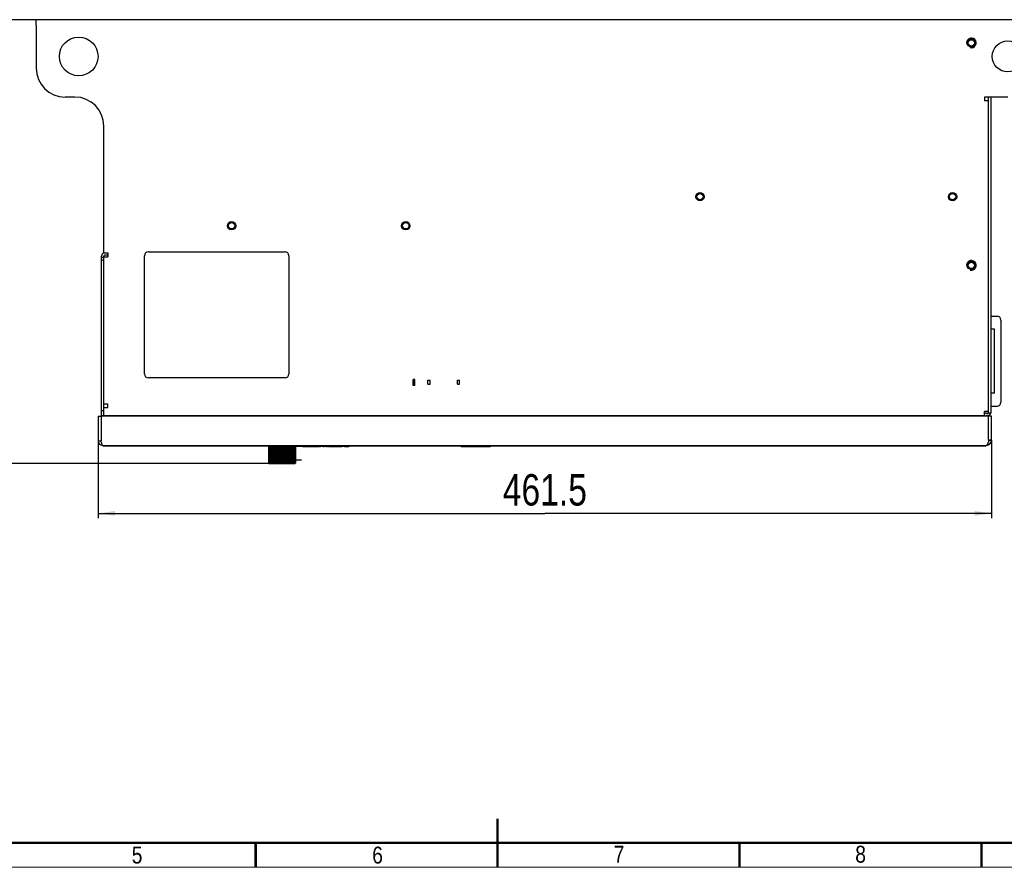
# Model space of a CAD drawing. Header units: millimetres. Extents: x -1 to 598, y -1 to 421.
# Tile 4 of 25: x 200 to 403, y 15 to 190. Entities that reach past the tile are written whole.
import ezdxf

# ---------------------------------------------------------------- set-up
doc = ezdxf.new("R2010")
doc.units = ezdxf.units.MM
doc.header["$LTSCALE"] = 32.67
doc.layers.get('0').update_dxf_attribs({"linetype": 'CONTINUOUS'})
for name, color, linetype in [('02___PRT_ALL_AXES', 7, 'CONTINUOUS'), ('03___PRT_ALL_CURVES', 7, 'CONTINUOUS'), ('CHAMFERS', 7, 'CONTINUOUS'), ('ECAD_133B3925', 7, 'CONTINUOUS'), ('ROUNDS', 7, 'CONTINUOUS')]:
    doc.layers.add(name, color=color, linetype=linetype)
doc.styles.get("Standard").update_dxf_attribs({"font": 'txt', "width": 0.8})
doc.styles.add('TEXTSTYLE_2', font='txt', dxfattribs={"width": 0.85})
doc.dimstyles.new('DIMSTYLE_1', dxfattribs={"dimtxt": 6.5, "dimasz": 3.5, "dimexe": 1, "dimexo": 0, "dimgap": 1.625, "dimtad": 1, "dimlfac": 2.5, "dimdsep": 46, "dimtxsty": 'STANDARD', "dimblk": '_FILLED', "dimblk1": '_FILLED', "dimblk2": '_FILLED', "dimcen": 0.09, "dimclrt": 5, "dimadec": 0, "dimazin": 0, "dimtp": 0.8, "dimtm": 0.8, "dimtfac": 1, "dimtofl": 0, "dimtmove": 0, "dimatfit": 3, "dimldrblk": '_FILLED', "dimfxl": 1, "dimtolj": 1, "dimarcsym": 0})
doc.dimstyles.new('DIMSTYLE_5', dxfattribs={"dimtxt": 6.5, "dimasz": 3.5, "dimexe": 1, "dimexo": 0, "dimgap": 1.625, "dimtad": 1, "dimdec": 0, "dimlfac": 2.5, "dimdsep": 46, "dimtxsty": 'STANDARD', "dimblk": '_FILLED', "dimblk1": '_FILLED', "dimblk2": '_FILLED', "dimcen": 0.09, "dimclrt": 5, "dimadec": 0, "dimazin": 0, "dimtp": 0.5, "dimtm": 0.5, "dimtfac": 1, "dimtdec": 0, "dimtofl": 0, "dimtmove": 0, "dimatfit": 3, "dimldrblk": '_FILLED', "dimfxl": 1, "dimtolj": 1, "dimarcsym": 0})

# ---------------------------------------------------------------- blocks, each defined once
blk = doc.blocks.new('_FILLED')
at = {"color": 0, "linetype": 'BYBLOCK'}
blk.add_solid([(0, 0), (-1, 0.143), (-1, -0.143)], dxfattribs=at)
blk = doc.blocks.new('*D2')
at = {"color": 2, "linetype": 'CONTINUOUS'}
for p, q in [((215.97, 103.1), (215.97, 87.13)), ((400.57, 103.28), (400.57, 87.13)), ((215.97, 88.13), (308.27, 88.13)), ((400.57, 88.13), (308.27, 88.13))]:
    blk.add_line(p, q, dxfattribs=at)
at = {"color": 2, "linetype": 'CONTINUOUS', "xscale": 3.5, "yscale": 3.5, "zscale": 3.5, "rotation": 180}
blk.add_blockref('_FILLED', (215.97, 88.13), dxfattribs=at)
at = {"color": 2, "linetype": 'CONTINUOUS', "xscale": 3.5, "yscale": 3.5, "zscale": 3.5}
blk.add_blockref('_FILLED', (400.57, 88.13), dxfattribs=at)
at = {"color": 5, "linetype": 'CONTINUOUS', "insert": (308.27, 96.25), "char_height": 6.5, "width": 26, "attachment_point": 2, "line_spacing_factor": 0.9}
blk.add_mtext('461.5', dxfattribs=at)
blk = doc.blocks.new('*D6')
at = {"color": 2, "linetype": 'CONTINUOUS'}
for p, q in [((203.13, 190.2), (193.93, 190.2)), ((194.93, 190.2), (194.93, 144.31)), ((194.93, 98.42), (194.93, 144.31)), ((251.31, 98.42), (193.93, 98.42))]:
    blk.add_line(p, q, dxfattribs=at)
at = {"color": 2, "linetype": 'CONTINUOUS', "xscale": 3.5, "yscale": 3.5, "zscale": 3.5}
for p, rotation in [((194.93, 190.2), 90), ((194.93, 98.42), 270)]:
    blk.add_blockref('_FILLED', p, dxfattribs=dict(at, rotation=rotation))
at = {"color": 5, "linetype": 'CONTINUOUS', "insert": (186.8, 151.19), "char_height": 6.5, "width": 15.6, "attachment_point": 2, "rotation": 90, "line_spacing_factor": 0.9}
blk.add_mtext('229', dxfattribs=at)

msp = doc.modelspace()

# ---------------------------------------------------------------- linework, layer by layer
at = {"color": 7, "linetype": 'CONTINUOUS'}
for p, q in [((203.1323, 188.9984), (203.1323, 190.1984)), ((409.9323, 190.1984), (203.1323, 190.1984)), ((399.1323, 174.1984), (399.1323, 173.3984)), ((399.9323, 173.3984), (399.1323, 173.3984)), ((399.9323, 108.8784), (399.9323, 174.1984)), ((217.1323, 141.9984), (217.9323, 141.9984)), ((217.1323, 141.1184), (217.1323, 141.1984)), ((217.1323, 141.1984), (217.9323, 141.1984)), ((217.9323, 141.9984), (217.9323, 141.1984)), ((281.4031, 115.7984), (281.0723, 115.7984)), ((281.4031, 114.5984), (281.0723, 114.5984)), ((284.1163, 115.6384), (284.5563, 115.6384)), ((284.1163, 114.8384), (284.5563, 114.8384)), ((290.2123, 115.6384), (290.6523, 115.6384)), ((290.2123, 114.8384), (290.6523, 114.8384)), ((217.1323, 110.7984), (217.9323, 110.7984)), ((217.1323, 108.3984), (217.1323, 109.9984)), ((217.1323, 109.9984), (217.9323, 109.9984)), ((217.9323, 109.9984), (217.9323, 110.7984)), ((215.9723, 108.1984), (216.5723, 108.1984)), ((216.6523, 108.3984), (399.1323, 108.3984)), ((399.9323, 109.1984), (399.1323, 109.1984)), ((399.1323, 108.3984), (399.1323, 109.1984)), ((399.5723, 108.8784), (399.8523, 108.8784)), ((400.4123, 108.8784), (399.9323, 108.8784)), ((400.5723, 108.1984), (399.9723, 108.1984)), ((215.9723, 103.0984), (216.5723, 103.0984)), ((216.9723, 102.1984), (216.9723, 102.0384)), ((399.3723, 102.0384), (216.9723, 102.0384)), ((251.1529, 101.9024), (251.1825, 98.5455)), ((251.1529, 101.9024), (256.7437, 101.9024)), ((251.1676, 101.9024), (251.1959, 98.5455)), ((251.2231, 101.9024), (251.2531, 98.5455)), ((251.2668, 101.9024), (251.293, 98.5455)), ((251.3762, 101.9024), (251.4056, 98.5455)), ((251.4474, 101.9024), (251.4708, 98.5455)), ((251.5897, 98.4224), (251.579, 101.9024)), ((251.6074, 101.9024), (251.6354, 98.5455)), ((251.7041, 101.9024), (251.7238, 98.5455)), ((251.8398, 98.4224), (251.8325, 101.9024)), ((251.9097, 101.9024), (251.9354, 98.5455)), ((252.0289, 101.9024), (252.0444, 98.5455)), ((252.1539, 98.4224), (252.1502, 101.9024)), ((252.274, 101.9024), (252.2966, 98.5455)), ((252.412, 101.9024), (252.4229, 98.5455)), ((252.5225, 98.4224), (252.5226, 101.9024)), ((252.6892, 101.9024), (252.708, 98.5455)), ((252.8419, 101.9024), (252.8477, 98.5455)), ((252.9345, 98.4224), (252.9384, 101.9024)), ((253.143, 98.4224), (253.1263, 101.9024)), ((253.1426, 101.9024), (253.157, 98.5455)), ((253.3053, 101.9024), (253.3059, 98.5455)), ((253.3773, 98.4224), (253.3848, 101.9024)), ((253.5957, 98.4224), (253.5817, 101.9024)), ((253.6205, 101.9024), (253.6301, 98.5455)), ((253.7883, 101.9024), (253.7837, 98.5455)), ((253.8374, 98.4224), (253.8483, 101.9024)), ((254.0592, 98.4224), (254.0483, 101.9024)), ((254.1083, 101.9024), (254.1129, 98.5455)), ((254.2762, 101.9024), (254.2665, 98.5455)), ((254.3009, 98.4224), (254.3149, 101.9024)), ((254.5194, 98.4224), (254.5119, 101.9024)), ((254.5913, 101.9024), (254.5907, 98.5455)), ((254.7541, 101.9024), (254.7396, 98.5455)), ((254.7537, 98.4224), (254.7703, 101.9024)), ((254.9621, 98.4224), (254.9583, 101.9024)), ((255.0548, 101.9024), (255.0489, 98.5455)), ((255.2075, 101.9024), (255.1887, 98.5455)), ((255.3741, 98.4224), (255.374, 101.9024)), ((255.4846, 101.9024), (255.4738, 98.5455)), ((255.6226, 101.9024), (255.6001, 98.5455)), ((255.7428, 98.4224), (255.7464, 101.9024)), ((255.8677, 101.9024), (255.8522, 98.5455)), ((255.9869, 101.9024), (255.9613, 98.5455)), ((256.0569, 98.4224), (256.0642, 101.9024)), ((256.1926, 101.9024), (256.1729, 98.5455)), ((256.2892, 101.9024), (256.2613, 98.5455)), ((256.3069, 98.4224), (256.3176, 101.9024)), ((256.4492, 101.9024), (256.4259, 98.5455)), ((256.5204, 101.9024), (256.491, 98.5455)), ((256.6299, 101.9024), (256.6036, 98.5455)), ((256.6735, 101.9024), (256.6435, 98.5455)), ((256.7291, 101.9024), (256.7007, 98.5455)), ((256.7437, 101.9024), (256.7141, 98.5455)), ((258.1723, 101.9441), (258.5975, 101.9437)), ((258.1723, 101.9441), (258.6025, 101.9426)), ((258.5975, 101.9437), (259.4032, 101.9434)), ((258.6025, 101.9426), (258.7057, 101.9425)), ((258.7057, 101.9425), (258.8435, 101.9424)), ((258.8435, 101.9424), (259.3264, 101.9433)), ((259.2143, 101.9995), (259.2132, 101.9994)), ((259.24, 102.0018), (259.2143, 101.9995)), ((259.2143, 101.9927), (259.2326, 101.9912)), ((259.2326, 101.9912), (259.2391, 101.9907)), ((259.2391, 101.9907), (259.2417, 101.9905)), ((259.2938, 102.0037), (259.24, 102.0018)), ((259.2417, 101.9905), (259.2934, 101.9889)), ((259.2934, 101.9889), (259.2962, 101.9888)), ((259.2962, 101.9888), (259.3756, 101.9876)), ((259.3756, 101.9876), (259.4048, 101.9871)), ((259.4025, 102.0013), (259.3757, 101.9995)), ((259.3768, 101.9927), (259.401, 101.9911)), ((259.401, 101.9911), (259.4042, 101.9909)), ((259.4565, 102.0028), (259.4025, 102.0013)), ((259.4032, 101.9434), (259.5123, 101.9433)), ((259.4042, 101.9909), (259.4586, 101.9896)), ((259.4048, 101.9871), (259.4585, 101.9867)), ((259.5101, 102.0034), (259.4565, 102.0028)), ((259.4585, 101.9867), (259.5133, 101.9863)), ((259.4586, 101.9896), (259.5099, 101.9891)), ((259.5099, 101.9891), (259.5399, 101.9888)), ((259.5376, 102.0037), (259.5101, 102.0034)), ((259.5123, 101.9433), (259.6485, 101.9433)), ((259.5133, 101.9863), (259.5399, 101.9862)), ((259.6459, 102.0042), (259.5376, 102.0037)), ((259.5399, 101.9888), (259.6484, 101.9884)), ((259.5399, 101.9862), (259.6488, 101.9859)), ((259.865, 101.9884), (259.6484, 101.9884)), ((259.6485, 101.9433), (259.7723, 101.9433)), ((259.8654, 101.9859), (259.6488, 101.9859)), ((259.7723, 101.9433), (259.8656, 101.9433)), ((259.9733, 101.9888), (259.865, 101.9884)), ((259.9733, 101.9862), (259.8654, 101.9859)), ((259.8656, 101.9433), (260.0016, 101.9433)), ((259.9709, 102.0038), (259.9975, 102.0034)), ((259.9978, 101.9891), (259.9733, 101.9888)), ((260.0008, 101.9863), (259.9733, 101.9862)), ((259.9975, 102.0034), (260.0523, 102.0028)), ((260.0544, 101.9897), (259.9978, 101.9891)), ((260.0544, 101.9867), (260.0008, 101.9863)), ((260.0016, 101.9433), (260.1104, 101.9434)), ((260.0523, 102.0028), (260.1067, 102.0014)), ((260.1083, 101.991), (260.0544, 101.9897)), ((260.109, 101.9872), (260.0544, 101.9867)), ((260.1067, 102.0014), (260.1341, 101.9995)), ((260.1351, 101.9927), (260.1083, 101.991)), ((260.1352, 101.9876), (260.109, 101.9872)), ((260.1104, 101.9434), (260.5186, 101.9435)), ((260.217, 101.9888), (260.1352, 101.9876)), ((260.2147, 102.0038), (260.217, 102.0037)), ((260.217, 102.0037), (260.2691, 102.0019)), ((260.2709, 101.9905), (260.217, 101.9888)), ((260.5175, 101.9425), (260.2183, 101.9433)), ((260.2691, 102.0019), (260.2709, 102.0017)), ((260.2709, 102.0017), (260.2966, 101.9995)), ((260.2798, 101.9912), (260.2709, 101.9905)), ((260.2976, 101.9927), (260.2798, 101.9912)), ((260.5468, 101.9425), (260.5175, 101.9425)), ((260.5468, 101.9876), (260.5176, 101.9855)), ((260.5176, 101.9855), (260.5468, 101.9854)), ((260.5186, 101.9435), (260.5475, 101.9435)), ((260.5468, 101.9876), (260.9704, 101.9862)), ((260.5468, 101.9854), (260.9704, 101.9841)), ((260.7012, 101.9424), (260.5468, 101.9425)), ((260.5475, 101.9435), (260.5852, 101.9435)), ((260.5852, 101.9435), (260.9756, 101.9437)), ((260.9705, 101.9427), (260.7012, 101.9424)), ((261.1283, 101.9976), (260.9704, 101.9862)), ((260.9704, 101.9841), (261.1292, 101.9836)), ((261.1293, 101.9431), (260.9705, 101.9427)), ((260.9756, 101.9437), (261.1343, 101.9439)), ((261.2161, 102.0046), (261.1283, 101.9976)), ((261.2111, 101.9914), (261.1292, 101.9857)), ((261.1292, 101.9836), (261.2161, 101.9834)), ((261.3723, 101.9441), (261.1293, 101.9431)), ((261.375, 102.004), (261.2111, 101.9914)), ((261.2161, 101.9854), (261.3749, 101.9849)), ((261.2161, 101.9834), (261.3749, 101.9829)), ((261.3723, 101.9424), (261.5527, 101.9424)), ((261.3749, 101.9849), (261.5235, 101.9844)), ((261.3749, 101.9829), (261.5235, 101.9824)), ((261.5235, 101.9844), (261.5527, 101.9843)), ((261.5527, 101.9843), (261.5235, 101.9824)), ((261.848, 101.9851), (261.7315, 101.9814)), ((261.7315, 101.9814), (261.8799, 101.9805)), ((261.9645, 101.989), (261.848, 101.9851)), ((261.8799, 101.9805), (261.8799, 101.9862)), ((261.9964, 101.9842), (261.8799, 101.9805)), ((262.0809, 101.9931), (261.9645, 101.989)), ((262.1129, 101.988), (261.9964, 101.9842)), ((262.162, 101.995), (262.0809, 101.9931)), ((262.1622, 101.9897), (262.1129, 101.988)), ((262.2293, 101.9959), (262.162, 101.995)), ((262.2293, 101.9921), (262.1622, 101.9897)), ((262.2566, 101.9962), (262.2293, 101.9959)), ((262.2567, 101.9926), (262.2293, 101.9921)), ((262.2992, 101.9965), (262.2566, 101.9962)), ((262.2992, 101.9935), (262.2567, 101.9926)), ((262.3824, 101.9971), (262.2992, 101.9965)), ((262.3824, 101.9943), (262.2992, 101.9935)), ((262.4006, 101.9972), (262.3824, 101.9971)), ((262.4006, 101.9944), (262.3824, 101.9943)), ((262.5221, 101.9973), (262.4006, 101.9972)), ((262.4792, 101.9946), (262.4006, 101.9944)), ((262.4797, 101.9771), (262.4735, 101.9769)), ((262.4735, 101.9769), (262.522, 101.9766)), ((262.4792, 101.9946), (262.5221, 101.9945)), ((262.5226, 101.9784), (262.4797, 101.9771)), ((262.522, 101.9766), (262.6219, 101.9761)), ((262.5221, 101.9973), (262.5894, 101.997)), ((262.5221, 101.9945), (262.5894, 101.9943)), ((262.59, 101.9804), (262.5226, 101.9784)), ((262.5894, 101.997), (262.657, 101.9968)), ((262.5894, 101.9943), (262.657, 101.9938)), ((262.7064, 101.9841), (262.59, 101.9804)), ((262.6219, 101.9761), (262.6219, 101.9814)), ((262.6576, 101.9771), (262.6219, 101.9761)), ((262.657, 101.9968), (262.6883, 101.9966)), ((262.657, 101.9938), (262.6883, 101.9936)), ((262.7384, 101.9795), (262.6576, 101.9771)), ((262.6883, 101.9966), (262.7559, 101.9961)), ((262.6883, 101.9936), (262.7559, 101.9928)), ((262.7563, 101.9857), (262.7064, 101.9841)), ((262.8548, 101.9832), (262.7384, 101.9795)), ((262.7559, 101.9961), (262.776, 101.9958)), ((262.7559, 101.9928), (262.776, 101.9925)), ((262.7762, 101.9864), (262.7563, 101.9857)), ((262.776, 101.9958), (262.8276, 101.9952)), ((262.776, 101.9925), (262.8276, 101.9912)), ((262.8229, 101.988), (262.7762, 101.9864)), ((262.8276, 101.9952), (262.8433, 101.9951)), ((262.8276, 101.9912), (262.8433, 101.9897)), ((262.8433, 101.9951), (262.8683, 101.9948)), ((262.945, 101.9861), (262.8548, 101.9832)), ((262.8683, 101.9948), (262.9447, 101.9932)), ((262.9447, 101.9932), (262.9713, 101.9921)), ((262.9713, 101.987), (262.945, 101.9861)), ((262.9713, 101.9921), (262.9986, 101.991)), ((262.9819, 101.9877), (262.9713, 101.987)), ((263.0029, 101.9891), (262.9819, 101.9877)), ((263.304, 101.977), (263.1651, 101.9715)), ((263.1651, 101.9715), (263.3178, 101.9702)), ((263.3176, 101.9776), (263.304, 101.977)), ((263.443, 101.983), (263.3176, 101.9776)), ((263.4803, 101.9782), (263.3178, 101.9718)), ((263.3178, 101.9718), (263.3178, 101.9776)), ((263.5821, 101.9721), (263.34, 101.97)), ((263.5612, 101.9884), (263.443, 101.983)), ((263.5615, 101.9816), (263.4803, 101.9782)), ((263.5821, 101.9742), (263.5303, 101.9737)), ((263.582, 101.9894), (263.5612, 101.9884)), ((263.5615, 101.9816), (263.5615, 101.9894)), ((263.5615, 101.9816), (263.5819, 101.9814)), ((263.5819, 101.9814), (263.6049, 101.9812)), ((263.582, 101.9894), (263.6049, 101.9892)), ((263.605, 101.9744), (263.5821, 101.9742)), ((263.605, 101.9723), (263.5821, 101.9721)), ((263.6049, 101.9892), (263.7132, 101.988)), ((263.7132, 101.988), (263.6049, 101.9831)), ((263.6049, 101.9812), (263.6927, 101.9803)), ((263.6966, 101.9752), (263.605, 101.9744)), ((263.6967, 101.9731), (263.605, 101.9723)), ((263.6927, 101.9803), (263.7131, 101.9801)), ((263.7133, 101.9754), (263.6966, 101.9752)), ((263.7123, 101.9732), (263.6967, 101.9731)), ((263.9552, 101.9754), (263.7123, 101.9732)), ((263.7131, 101.982), (263.7507, 101.9816)), ((263.7131, 101.9801), (263.9552, 101.9777)), ((263.7427, 101.9757), (263.7133, 101.9754)), ((263.7507, 101.9816), (263.8965, 101.9801)), ((263.8965, 101.9801), (263.9552, 101.9795)), ((263.9552, 101.9795), (264.0423, 101.9787)), ((264.0423, 101.9762), (263.9552, 101.9754)), ((264.3256, 101.9815), (264.0423, 101.9787)), ((264.0845, 101.9766), (264.0423, 101.9762)), ((264.3256, 101.9789), (264.0845, 101.9766)), ((264.3256, 101.9815), (264.4568, 101.9801)), ((264.4568, 101.9801), (264.3256, 101.9789)), ((264.9723, 101.9424), (265.4391, 101.9424)), ((265.6014, 101.9462), (265.4391, 101.9461)), ((265.7717, 101.9432), (265.6435, 101.9431)), ((265.8801, 101.9436), (265.7717, 101.9435)), ((265.8801, 101.9432), (265.7717, 101.9432)), ((265.9757, 101.9436), (265.8801, 101.9436)), ((265.9757, 101.9433), (265.8801, 101.9432)), ((266.1233, 101.9462), (265.9757, 101.9461)), ((266.1379, 101.9462), (266.1233, 101.9462)), ((266.1379, 101.9433), (266.1233, 101.9433)), ((266.2855, 101.9434), (266.1379, 101.9433)), ((266.5736, 101.944), (266.2855, 101.9438)), ((266.8805, 101.9437), (266.2855, 101.9434)), ((266.8805, 101.9442), (266.5736, 101.944)), ((266.9146, 101.9437), (266.8805, 101.9437)), ((266.9146, 101.9424), (267.7723, 101.9424)), ((290.9989, 102.0384), (290.9989, 101.8784)), ((291.8189, 101.8784), (290.9989, 101.8784)), ((291.8189, 101.8784), (291.8189, 102.0384)), ((296.9949, 101.8984), (291.8189, 101.8984)), ((294.1641, 101.9864), (294.1177, 101.9864)), ((297.0542, 101.9864), (294.1789, 101.9864)), ((296.9949, 101.9864), (296.9949, 101.8984)), ((399.3723, 102.1984), (399.3723, 102.0384)), ((400.5723, 103.2784), (399.9723, 103.2784)), ((400.5572, 103.0984), (400.0279, 103.1879)), ((251.31, 98.4224), (251.3099, 98.4482)), ((251.4113, 98.4224), (251.4109, 98.515)), ((256.4853, 98.4224), (256.4857, 98.515)), ((256.5866, 98.4224), (256.5868, 98.4482))]:
    msp.add_line(p, q, dxfattribs=at)
at = {"color": 3, "linetype": 'CONTINUOUS'}
for p, q in [((400.4123, 174.1984), (400.4123, 108.8784)), ((215.9723, 108.1984), (215.9723, 103.0984)), ((216.5723, 108.1984), (216.5723, 103.0984)), ((399.9723, 108.1984), (216.5723, 108.1984)), ((216.6523, 108.3984), (216.6523, 109.3984)), ((399.4923, 108.1984), (399.4923, 108.3184)), ((399.8523, 108.3984), (399.5723, 108.3984)), ((399.9723, 103.2784), (399.9723, 108.1984)), ((400.5723, 103.2784), (400.5723, 108.1984)), ((216.8723, 102.1984), (399.4923, 102.1984)), ((400.0128, 103.0984), (399.9723, 103.2784))]:
    msp.add_line(p, q, dxfattribs=at)
at = {"color": 6, "linetype": 'CONTINUOUS'}
for p, q in [((281.0723, 114.5984), (281.0723, 115.7984)), ((281.1231, 114.5984), (281.1231, 115.7984)), ((281.3523, 114.5984), (281.3523, 115.7984)), ((281.4031, 114.5984), (281.4031, 115.7984)), ((284.1163, 114.8384), (284.1163, 115.6384)), ((284.5563, 114.8384), (284.5563, 115.6384)), ((290.2123, 114.8384), (290.2123, 115.6384)), ((290.6523, 114.8384), (290.6523, 115.6384))]:
    msp.add_line(p, q, dxfattribs=at)
at = {"color": 7, "linetype": 'CONTINUOUS', "const_width": 0.5}
for points in [[(298.5, 25), (298.5, 15)], [(585.5, 20), (11.5, 20)], [(248.5, 20), (248.5, 15)], [(348.5, 20), (348.5, 15)], [(398.5, 20), (398.5, 15)]]:
    msp.add_lwpolyline(points, dxfattribs=at)
at = {"color": 2, "linetype": 'CONTINUOUS', "const_width": 0.25}
msp.add_lwpolyline([(590.5, 15), (6.5, 15)], dxfattribs=at)
at = {"color": 7, "linetype": 'CONTINUOUS'}
for centre, radius in [((396.4123, 185.3984), 0.86), ((396.4123, 185.3984), 0.66), ((340.3323, 153.5984), 0.86), ((340.3323, 153.5984), 0.66), ((392.5323, 153.5984), 0.86), ((392.5323, 153.5984), 0.66), ((243.5323, 147.5984), 0.86), ((243.5323, 147.5984), 0.66), ((279.5323, 147.5984), 0.86), ((279.5323, 147.5984), 0.66), ((396.4123, 139.3984), 0.86), ((396.4123, 139.3984), 0.66)]:
    msp.add_circle(centre, radius, dxfattribs=at)
at = {"color": 2, "linetype": 'CONTINUOUS'}
for centre in [(396.4123, 185.3984), (396.4123, 139.3984)]:
    msp.add_arc(centre, 1, 255, 195, dxfattribs=at)
at = {"color": 3, "linetype": 'CONTINUOUS'}
for centre, radius, start, end in [((217.3323, 141.3184), 0.68, 106.773597, 180), ((399.5723, 108.3184), 0.08, 90, 180), ((399.8523, 108.9584), 0.56, 270, 351.799747), ((216.8723, 103.0984), 0.9, 180, 270), ((399.4923, 103.2784), 1.08, 270, 360), ((395.3324, 104.5623), 4.8964, 336.853415, 338.326295)]:
    msp.add_arc(centre, radius, start, end, dxfattribs=at)
at = {"color": 7, "linetype": 'CONTINUOUS'}
for centre, radius, start, end in [((217.3323, 141.3184), 0.2, 90, 180), ((399.5723, 108.3184), 0.56, 90, 143.12186), ((399.8523, 108.9584), 0.08, 270, 322.745684)]:
    msp.add_arc(centre, radius, start, end, dxfattribs=at)
for centre, major_axis, ratio, start_param, end_param in [((259.2132, 502.0184), (-0.0174, 400.076), 0.0025773, 3.12470488, 3.12574205), ((259.3757, 502.0184), (-0.0174, 400.076), 0.0025773, -3.15779003, -3.1574443), ((260.1341, 502.0184), (-0.0174, 400.076), 0.00257729, -3.15779492, -3.15744919), ((260.2966, 502.0184), (-0.0174, 400.076), 0.00257729, 3.1246979, 3.12573507), ((262.9986, 502.0184), (-0.2219, 400.076), 0.03554719, -3.15719164, -3.15688389), ((265.4391, 502.0184), (-0.3849, 400.076), 0.21434943, 3.13710405, 3.13948697), ((265.6014, 502.0184), (-0.3927, 400.076), 0.21434926, 3.13701292, 3.13899869), ((265.9757, 502.0184), (-0.3859, 400.076), 0.2143494, -3.14609232, -3.14437132), ((266.1379, 502.0184), (-0.3937, 400.076), 0.21434924, -3.14618345, -3.14446245), ((266.8805, 502.0184), (-0.2677, 400.076), 0.21435155, -3.14471371, -3.14431655)]:
    msp.add_ellipse(centre, major_axis=major_axis, ratio=ratio, start_param=start_param, end_param=end_param, dxfattribs=at)
at = {"color": 3, "linetype": 'CONTINUOUS'}
for points in [[(216.6473, 102.754), (216.621, 102.8685), (216.5967, 102.9835), (216.5723, 103.0984)], [(400.0128, 103.0984), (399.9704, 102.9832), (399.9281, 102.868), (399.8827, 102.754)]]:
    msp.add_open_spline(points, degree=3, dxfattribs=at)
for points, knots in [([(216.8723, 102.1984), (216.8496, 102.1984), (216.7966, 102.2529), (216.7243, 102.4372), (216.6786, 102.6178), (216.6473, 102.754)], [0, 0, 0, 0, 0.11132884, 0.31690807, 1, 1, 1, 1]), ([(399.8347, 102.6376), (399.7868, 102.526), (399.7179, 102.3592), (399.5615, 102.1984), (399.4923, 102.1984)], [0, 0, 0, 0, 0.63705578, 1, 1, 1, 1])]:
    msp.add_open_spline(points, degree=3, knots=knots, dxfattribs=at)
at = {"layer": '02___PRT_ALL_AXES', "color": 7, "linetype": 'CONTINUOUS'}
for p, q in [((401.2123, 126.1984), (400.4123, 126.1984)), ((401.2123, 112.9984), (401.2123, 126.1984)), ((401.2123, 112.9984), (400.4123, 112.9984))]:
    msp.add_line(p, q, dxfattribs=at)
for centre, radius in [((211.9323, 182.5984), 4), ((403.9323, 182.5984), 3.2)]:
    msp.add_circle(centre, radius, dxfattribs=at)
at = {"layer": '03___PRT_ALL_CURVES', "color": 4, "linetype": 'CONTINUOUS'}
for p, q in [((225.5323, 116.9584), (225.5323, 141.3984)), ((226.3323, 142.1984), (254.5723, 142.1984)), ((255.3723, 141.3984), (255.3723, 116.9584)), ((254.5723, 116.1584), (226.3323, 116.1584)), ((256.7201, 99.2224), (257.9649, 99.2224))]:
    msp.add_line(p, q, dxfattribs=at)
for centre, start, end in [((226.3323, 141.3984), 90, 180), ((254.5723, 141.3984), 0, 90), ((226.3323, 116.9584), 180, 270), ((254.5723, 116.9584), 270, 360)]:
    msp.add_arc(centre, 0.8, start, end, dxfattribs=at)
at = {"layer": 'CHAMFERS', "color": 3, "linetype": 'CONTINUOUS'}
msp.add_line((216.6523, 109.3984), (216.6523, 141.3184), dxfattribs=at)
at = {"layer": 'CHAMFERS', "color": 7, "linetype": 'CONTINUOUS'}
for p, q in [((216.6523, 141.1184), (217.1323, 141.1184)), ((216.6523, 140.5184), (217.1323, 140.5184)), ((217.1323, 109.9984), (217.1323, 141.3184)), ((216.6523, 109.3984), (217.1323, 109.3984)), ((252.6283, 101.9428), (251.7941, 101.9428)), ((255.2925, 101.9511), (255.2597, 101.9508)), ((255.3418, 101.9517), (255.2925, 101.9511)), ((255.3834, 101.9521), (255.3418, 101.9517)), ((255.6078, 101.9545), (255.3834, 101.9521)), ((255.8141, 101.9566), (255.6078, 101.9545)), ((255.8951, 101.9574), (255.8141, 101.9566)), ((256.0746, 101.9591), (255.8951, 101.9574)), ((256.2045, 101.9603), (256.0746, 101.9591)), ((256.3823, 101.9619), (256.2045, 101.9603)), ((257.2763, 102.0384), (257.3723, 101.9424)), ((258.1634, 101.9464), (257.3723, 101.9424)), ((258.5962, 101.9479), (258.1634, 101.9464)), ((258.8121, 101.9485), (258.5962, 101.9479)), ((258.8422, 101.9485), (258.8121, 101.9485)), ((259.3756, 101.9494), (258.8422, 101.9485)), ((259.239, 101.9759), (259.2121, 101.9758)), ((259.2933, 101.9759), (259.239, 101.9759)), ((259.3757, 101.976), (259.2933, 101.9759)), ((259.4028, 101.9494), (259.3756, 101.9494)), ((259.3967, 101.9761), (259.3757, 101.976)), ((259.4041, 101.9761), (259.3967, 101.9761)), ((259.4571, 101.9495), (259.4028, 101.9494)), ((259.4583, 101.9761), (259.4041, 101.9761)), ((259.5387, 101.9495), (259.4571, 101.9495)), ((259.5097, 101.9761), (259.4583, 101.9761)), ((259.5395, 101.9762), (259.5097, 101.9761)), ((259.6479, 101.9496), (259.5387, 101.9495)), ((259.6451, 101.9762), (259.5395, 101.9762)), ((259.8624, 101.9762), (259.6451, 101.9762)), ((259.7723, 101.9496), (259.6479, 101.9496)), ((259.8653, 101.9496), (259.7723, 101.9496)), ((259.9738, 101.9762), (259.8624, 101.9762)), ((259.9743, 101.9496), (259.8653, 101.9496)), ((259.9981, 101.9762), (259.9738, 101.9762)), ((260.0558, 101.9495), (259.9743, 101.9496)), ((260.0549, 101.9761), (259.9981, 101.9762)), ((260.1065, 101.9761), (260.0549, 101.9761)), ((260.1098, 101.9495), (260.0558, 101.9495)), ((260.1355, 101.9761), (260.1065, 101.9761)), ((260.1365, 101.9494), (260.1098, 101.9495)), ((260.1997, 101.976), (260.1355, 101.9761)), ((260.256, 101.9493), (260.1365, 101.9494)), ((260.2147, 101.976), (260.1997, 101.976)), ((260.2695, 101.9759), (260.2147, 101.976)), ((260.2985, 101.9493), (260.256, 101.9493)), ((260.2972, 101.9759), (260.2695, 101.9759)), ((260.5197, 101.9755), (260.2972, 101.9759)), ((260.5215, 101.9489), (260.2985, 101.9493)), ((260.5491, 101.9755), (260.5197, 101.9755)), ((260.5507, 101.9488), (260.5215, 101.9489)), ((260.9707, 101.9744), (260.5491, 101.9755)), ((260.7023, 101.9485), (260.5507, 101.9488)), ((260.7304, 101.9485), (260.7023, 101.9485)), ((260.9768, 101.9478), (260.7304, 101.9485)), ((260.9921, 101.9744), (260.9707, 101.9744)), ((261.1315, 101.9473), (260.9768, 101.9478)), ((261.1315, 101.9739), (260.9921, 101.9744)), ((261.2196, 101.9736), (261.1315, 101.9739)), ((261.1686, 101.9472), (261.1315, 101.9473)), ((261.3812, 101.9464), (261.1686, 101.9472)), ((261.3796, 101.973), (261.2196, 101.9736)), ((261.5568, 101.9722), (261.3796, 101.973)), ((261.5463, 101.9457), (261.3812, 101.9464)), ((261.5533, 101.9456), (261.5463, 101.9457)), ((261.7416, 101.9448), (261.5533, 101.9456)), ((261.7322, 101.9714), (261.5568, 101.9722)), ((261.7557, 101.9713), (261.7322, 101.9714)), ((262.0524, 101.9431), (261.7416, 101.9448)), ((262.0877, 101.9695), (261.7557, 101.9713)), ((262.1723, 101.9424), (262.0524, 101.9431)), ((262.1689, 101.969), (262.0877, 101.9695)), ((262.2358, 101.9686), (262.1689, 101.969)), ((262.1723, 101.9424), (262.1987, 101.9687)), ((262.2627, 101.9685), (262.2358, 101.9686)), ((262.3046, 101.9682), (262.2627, 101.9685)), ((262.3857, 101.9677), (262.3046, 101.9682)), ((262.4033, 101.9676), (262.3857, 101.9677)), ((262.4735, 101.9671), (262.4033, 101.9676)), ((262.4793, 101.9671), (262.4735, 101.9671)), ((262.5242, 101.9668), (262.4793, 101.9671)), ((262.5941, 101.9663), (262.5242, 101.9668)), ((262.6278, 101.966), (262.5941, 101.9663)), ((262.6638, 101.9658), (262.6278, 101.966)), ((262.6958, 101.9655), (262.6638, 101.9658)), ((262.7645, 101.965), (262.6958, 101.9655)), ((262.7847, 101.9649), (262.7645, 101.965)), ((262.8318, 101.9645), (262.7847, 101.9649)), ((262.8365, 101.9645), (262.8318, 101.9645)), ((262.8521, 101.9644), (262.8365, 101.9645)), ((262.877, 101.9642), (262.8521, 101.9644)), ((262.9521, 101.9636), (262.877, 101.9642)), ((262.978, 101.9634), (262.9521, 101.9636)), ((263.0044, 101.9632), (262.978, 101.9634)), ((263.0086, 101.9631), (263.0044, 101.9632)), ((263.1243, 101.9622), (263.0086, 101.9631)), ((263.1677, 101.9618), (263.1243, 101.9622)), ((263.3272, 101.9604), (263.1677, 101.9618)), ((263.35, 101.9602), (263.3272, 101.9604)), ((263.5695, 101.9582), (263.35, 101.9602)), ((263.589, 101.958), (263.5695, 101.9582)), ((263.6109, 101.9578), (263.589, 101.958)), ((263.6968, 101.957), (263.6109, 101.9578)), ((263.6968, 101.957), (263.7134, 101.9571)), ((263.7134, 101.9571), (263.9553, 101.9588)), ((263.9553, 101.9588), (264.0424, 101.9594)), ((264.0424, 101.9594), (264.2296, 101.9608)), ((264.2296, 101.9608), (264.3257, 101.9616)), ((264.3257, 101.9518), (264.2297, 101.9514)), ((264.3257, 101.9616), (264.4569, 101.9626)), ((264.4569, 101.9524), (264.3257, 101.9518)), ((264.4569, 101.9626), (265.8801, 101.9758)), ((265.8802, 101.9601), (264.4569, 101.9524)), ((264.4695, 101.9486), (264.9723, 101.9424)), ((265.8801, 101.9758), (265.9693, 102.0384)), ((266.5736, 101.9646), (265.8802, 101.9601)), ((266.8975, 101.959), (266.5736, 101.9646)), ((266.9305, 101.9584), (266.8975, 101.959)), ((267.7723, 101.9424), (266.9305, 101.9584)), ((267.7723, 101.9424), (267.8683, 102.0384))]:
    msp.add_line(p, q, dxfattribs=at)
for centre, radius, start, end in [((259.788, -299.8303), 401.8066, 90.349242, 90.485641), ((259.9856, 131.6129), 29.6707, 265.907227, 267.328461), ((256.5432, 105.0285), 10.4879, 343.014067, 343.43512)]:
    msp.add_arc(centre, radius, start, end, dxfattribs=at)
msp.add_open_spline([(259.2121, 101.9758), (259.1609, 101.9758), (258.9578, 101.9754), (258.7546, 101.975), (258.6026, 101.9745)], degree=3, knots=[0, 0, 0, 0, 0.2518772, 1, 1, 1, 1], dxfattribs=at)
at = {"layer": 'ECAD_133B3925', "color": 7, "linetype": 'CONTINUOUS'}
for p, q in [((252.6283, 102.0384), (252.6283, 101.9024)), ((255.2683, 102.0384), (255.2683, 101.9024))]:
    msp.add_line(p, q, dxfattribs=at)
at = {"layer": 'ROUNDS', "color": 7, "linetype": 'CONTINUOUS'}
for p, q in [((203.1323, 188.9984), (203.1323, 180.1984)), ((211.1323, 174.1984), (209.1323, 174.1984)), ((403.9323, 174.1984), (399.1323, 174.1984)), ((217.1323, 141.9984), (217.1323, 168.1984)), ((217.9323, 141.5184), (217.3323, 141.5184)), ((400.4123, 128.8984), (401.7123, 128.8984)), ((402.5123, 128.0984), (402.5123, 111.0984)), ((400.4123, 110.2984), (401.7123, 110.2984)), ((217.1323, 108.3184), (217.1323, 108.1984)), ((399.1323, 108.1984), (399.1323, 108.3184)), ((251.2053, 98.4897), (251.2231, 98.4714)), ((251.2773, 98.4353), (251.2204, 98.4897)), ((251.2231, 98.4714), (251.2408, 98.4533)), ((251.2408, 98.4533), (251.2584, 98.4353)), ((251.2736, 98.4897), (251.2863, 98.4752)), ((251.2863, 98.4752), (251.3212, 98.4353)), ((251.2865, 98.4224), (256.6101, 98.4224)), ((251.3774, 98.4353), (251.3183, 98.4897)), ((251.4232, 98.4897), (251.4639, 98.4353)), ((251.5556, 98.4353), (251.4962, 98.4897)), ((251.6494, 98.4897), (251.682, 98.4353)), ((251.8065, 98.4353), (251.7485, 98.4897)), ((251.9456, 98.4897), (251.969, 98.4353)), ((252.1224, 98.4353), (252.0678, 98.4897)), ((252.3026, 98.4897), (252.3161, 98.4353)), ((252.4939, 98.4353), (252.4441, 98.4897)), ((252.7095, 98.4897), (252.7128, 98.4353)), ((252.9095, 98.4353), (252.8661, 98.4897)), ((253.1542, 98.4897), (253.1471, 98.4353)), ((253.3567, 98.4353), (253.3211, 98.4897)), ((253.6229, 98.4897), (253.6057, 98.4353)), ((253.8219, 98.4353), (253.7951, 98.4897)), ((254.1016, 98.4897), (254.0747, 98.4353)), ((254.2909, 98.4353), (254.2737, 98.4897)), ((254.5756, 98.4897), (254.5399, 98.4353)), ((254.7495, 98.4353), (254.7425, 98.4897)), ((255.0305, 98.4897), (254.9871, 98.4353)), ((255.1838, 98.4353), (255.1871, 98.4897)), ((255.4525, 98.4897), (255.4028, 98.4353)), ((255.5805, 98.4353), (255.5941, 98.4897)), ((255.8289, 98.4897), (255.7742, 98.4353)), ((255.9277, 98.4353), (255.9511, 98.4897)), ((256.1481, 98.4897), (256.0902, 98.4353)), ((256.2146, 98.4353), (256.2472, 98.4897)), ((256.4005, 98.4897), (256.3411, 98.4353)), ((256.4328, 98.4353), (256.4735, 98.4897)), ((256.5783, 98.4897), (256.5193, 98.4353)), ((256.5754, 98.4353), (256.6104, 98.4752)), ((256.6104, 98.4752), (256.623, 98.4897)), ((256.6763, 98.4897), (256.6193, 98.4353)), ((256.6382, 98.4353), (256.6913, 98.4897))]:
    msp.add_line(p, q, dxfattribs=at)
at = {"layer": 'ROUNDS', "color": 3, "linetype": 'CONTINUOUS'}
msp.add_line((216.6523, 108.1984), (216.6523, 108.3984), dxfattribs=at)
at = {"layer": 'ROUNDS', "color": 7, "linetype": 'CONTINUOUS'}
for centre, radius, start, end in [((209.1323, 180.1984), 6, 180, 270), ((211.1323, 168.1984), 6, 0, 90), ((401.7123, 128.0984), 0.8, 0, 90), ((401.7123, 111.0984), 0.8, 270, 360), ((251.2651, 98.5463), 0.0825, 180.534967, 194.67055), ((251.2639, 98.5461), 0.0814, 194.708752, 209.246987), ((251.2628, 98.5455), 0.0801, 209.29195, 224.182854), ((251.2894, 98.4656), 0.0434, 224.379453, 239.158623), ((251.289, 98.465), 0.0426, 239.222468, 254.433162), ((251.2889, 98.4649), 0.0425, 254.494974, 266.812991), ((251.2889, 98.4645), 0.0421, 266.830785, 269.997957), ((251.5897, 98.4754), 0.053, 256.129605, 269.993673), ((252.1238, 98.5459), 0.0794, 180.254446, 225.112075), ((255.7729, 98.5459), 0.0794, 314.887925, 359.745554), ((256.3069, 98.4754), 0.053, 270.006327, 283.870395), ((256.6078, 98.4645), 0.0421, 270.001967, 273.109122), ((256.6077, 98.4649), 0.0425, 273.127329, 285.504874), ((256.6077, 98.465), 0.0426, 285.566838, 300.777532), ((256.6072, 98.4656), 0.0434, 300.841377, 315.620547), ((256.6339, 98.5455), 0.0801, 315.817146, 330.70805), ((256.6327, 98.5461), 0.0814, 330.753013, 345.291248), ((256.6316, 98.5463), 0.0825, 345.32945, 359.465033)]:
    msp.add_arc(centre, radius, start, end, dxfattribs=at)
for points, knots in [([(251.1959, 98.5455), (251.196, 98.5351), (251.2006, 98.5142), (251.2129, 98.4968), (251.2204, 98.4897)], [0, 0, 0, 0, 0.50299545, 1, 1, 1, 1]), ([(251.2736, 98.4897), (251.2704, 98.4933), (251.2587, 98.5096), (251.2532, 98.5303), (251.2531, 98.5455)], [0, 0, 0, 0, 0.23988513, 1, 1, 1, 1]), ([(251.2773, 98.4353), (251.2795, 98.4332), (251.2889, 98.4259), (251.3011, 98.4224), (251.31, 98.4224)], [0, 0, 0, 0, 0.25454822, 1, 1, 1, 1]), ([(251.293, 98.5455), (251.2931, 98.5351), (251.2978, 98.514), (251.3107, 98.4968), (251.3183, 98.4897)], [0, 0, 0, 0, 0.5003071, 1, 1, 1, 1]), ([(251.3485, 98.4224), (251.3435, 98.4224), (251.3331, 98.4248), (251.3247, 98.4313), (251.3212, 98.4353)], [0, 0, 0, 0, 0.48432149, 1, 1, 1, 1]), ([(251.4232, 98.4897), (251.4204, 98.4934), (251.4101, 98.5102), (251.4057, 98.5304), (251.4056, 98.5455)], [0, 0, 0, 0, 0.23284267, 1, 1, 1, 1]), ([(251.4872, 98.4224), (251.4829, 98.4224), (251.4736, 98.4249), (251.4668, 98.4314), (251.4639, 98.4353)], [0, 0, 0, 0, 0.47054706, 1, 1, 1, 1]), ([(251.4708, 98.5455), (251.4708, 98.5351), (251.4756, 98.514), (251.4885, 98.4967), (251.4962, 98.4897)], [0, 0, 0, 0, 0.49988604, 1, 1, 1, 1]), ([(251.6494, 98.4897), (251.6472, 98.4934), (251.6387, 98.5109), (251.6355, 98.5306), (251.6354, 98.5455)], [0, 0, 0, 0, 0.22526081, 1, 1, 1, 1]), ([(251.7006, 98.4224), (251.6971, 98.4224), (251.6893, 98.4253), (251.6842, 98.4316), (251.682, 98.4353)], [0, 0, 0, 0, 0.44713787, 1, 1, 1, 1]), ([(251.7238, 98.5455), (251.7238, 98.5351), (251.7284, 98.5141), (251.741, 98.4968), (251.7485, 98.4897)], [0, 0, 0, 0, 0.50175574, 1, 1, 1, 1]), ([(251.8065, 98.4353), (251.8087, 98.4332), (251.8183, 98.4258), (251.8307, 98.4224), (251.8398, 98.4224)], [0, 0, 0, 0, 0.25332651, 1, 1, 1, 1]), ([(251.9456, 98.4897), (251.9439, 98.4935), (251.9377, 98.5115), (251.9355, 98.5307), (251.9354, 98.5455)], [0, 0, 0, 0, 0.21811593, 1, 1, 1, 1]), ([(251.9823, 98.4224), (251.9811, 98.4224), (251.9747, 98.4241), (251.971, 98.4305), (251.969, 98.4353)], [0, 0, 0, 0, 0.19306131, 1, 1, 1, 1]), ([(252.1224, 98.4353), (252.1245, 98.4332), (252.1335, 98.4259), (252.1453, 98.4224), (252.1539, 98.4224)], [0, 0, 0, 0, 0.25656867, 1, 1, 1, 1]), ([(252.3026, 98.4897), (252.3016, 98.4935), (252.2979, 98.512), (252.2967, 98.5308), (252.2966, 98.5455)], [0, 0, 0, 0, 0.21260093, 1, 1, 1, 1]), ([(252.3238, 98.4224), (252.3221, 98.4224), (252.3181, 98.4273), (252.3169, 98.432), (252.3161, 98.4353)], [0, 0, 0, 0, 0.33799428, 1, 1, 1, 1]), ([(252.4229, 98.5455), (252.4229, 98.5352), (252.4266, 98.5147), (252.4374, 98.497), (252.4441, 98.4897)], [0, 0, 0, 0, 0.51183445, 1, 1, 1, 1]), ([(252.4939, 98.4353), (252.4976, 98.4313), (252.5065, 98.4247), (252.5173, 98.4224), (252.5225, 98.4224)], [0, 0, 0, 0, 0.5113293, 1, 1, 1, 1]), ([(252.7095, 98.4897), (252.7093, 98.4936), (252.7084, 98.5122), (252.708, 98.5308), (252.708, 98.5455)], [0, 0, 0, 0, 0.2098443, 1, 1, 1, 1]), ([(252.7146, 98.4224), (252.7143, 98.4224), (252.714, 98.424), (252.7136, 98.426), (252.7132, 98.4303), (252.713, 98.4334), (252.7128, 98.4353)], [0, 0, 0, 0, 0.07227884, 0.26251846, 0.57355155, 1, 1, 1, 1]), ([(252.8477, 98.5455), (252.8477, 98.5403), (252.8493, 98.5206), (252.8571, 98.5011), (252.8661, 98.4897)], [0, 0, 0, 0, 0.26426425, 1, 1, 1, 1]), ([(252.9095, 98.4353), (252.9127, 98.4314), (252.9202, 98.4248), (252.9299, 98.4224), (252.9345, 98.4224)], [0, 0, 0, 0, 0.52234967, 1, 1, 1, 1]), ([(253.143, 98.4224), (253.1434, 98.4224), (253.1445, 98.4236), (253.146, 98.4278), (253.1467, 98.432), (253.1471, 98.4353)], [0, 0, 0, 0, 0.10114222, 0.29418425, 1, 1, 1, 1]), ([(253.1542, 98.4897), (253.1547, 98.4936), (253.1566, 98.5121), (253.1571, 98.5308), (253.157, 98.5455)], [0, 0, 0, 0, 0.21048713, 1, 1, 1, 1]), ([(253.3059, 98.5455), (253.3059, 98.5403), (253.3072, 98.5209), (253.3133, 98.5016), (253.3211, 98.4897)], [0, 0, 0, 0, 0.26910916, 1, 1, 1, 1]), ([(253.3567, 98.4353), (253.3592, 98.4315), (253.365, 98.4251), (253.3734, 98.4224), (253.3773, 98.4224)], [0, 0, 0, 0, 0.54103458, 1, 1, 1, 1]), ([(253.5957, 98.4224), (253.5978, 98.4224), (253.6028, 98.4266), (253.6046, 98.4319), (253.6057, 98.4353)], [0, 0, 0, 0, 0.3703173, 1, 1, 1, 1]), ([(253.6229, 98.4897), (253.6241, 98.4935), (253.6287, 98.5118), (253.6302, 98.5308), (253.6301, 98.5455)], [0, 0, 0, 0, 0.21438022, 1, 1, 1, 1]), ([(253.7837, 98.5455), (253.7837, 98.5403), (253.7846, 98.5213), (253.7889, 98.5021), (253.7951, 98.4897)], [0, 0, 0, 0, 0.27375539, 1, 1, 1, 1]), ([(253.8219, 98.4353), (253.8229, 98.4333), (253.8262, 98.4275), (253.8327, 98.4224), (253.8374, 98.4224)], [0, 0, 0, 0, 0.31514344, 1, 1, 1, 1]), ([(254.0592, 98.4224), (254.0607, 98.4224), (254.0677, 98.4239), (254.0723, 98.4304), (254.0747, 98.4353)], [0, 0, 0, 0, 0.20675765, 1, 1, 1, 1]), ([(254.1016, 98.4897), (254.1034, 98.4935), (254.1105, 98.5113), (254.1129, 98.5307), (254.1129, 98.5455)], [0, 0, 0, 0, 0.22065631, 1, 1, 1, 1]), ([(254.2665, 98.5455), (254.2665, 98.5403), (254.2671, 98.5215), (254.2696, 98.5026), (254.2737, 98.4897)], [0, 0, 0, 0, 0.27752717, 1, 1, 1, 1]), ([(254.2909, 98.4353), (254.292, 98.4319), (254.2938, 98.4266), (254.2988, 98.4224), (254.3009, 98.4224)], [0, 0, 0, 0, 0.6296827, 1, 1, 1, 1]), ([(254.5194, 98.4224), (254.5232, 98.4224), (254.5316, 98.4251), (254.5374, 98.4315), (254.5399, 98.4353)], [0, 0, 0, 0, 0.45896542, 1, 1, 1, 1]), ([(254.5756, 98.4897), (254.578, 98.4934), (254.5871, 98.5106), (254.5907, 98.5305), (254.5907, 98.5455)], [0, 0, 0, 0, 0.22811348, 1, 1, 1, 1]), ([(254.7396, 98.5455), (254.7396, 98.5403), (254.7398, 98.5217), (254.7407, 98.503), (254.7425, 98.4897)], [0, 0, 0, 0, 0.27979116, 1, 1, 1, 1]), ([(254.7495, 98.4353), (254.75, 98.432), (254.7507, 98.4278), (254.7521, 98.4236), (254.7532, 98.4224), (254.7537, 98.4224)], [0, 0, 0, 0, 0.70581575, 0.89885778, 1, 1, 1, 1]), ([(254.9621, 98.4224), (254.9667, 98.4224), (254.9765, 98.4248), (254.984, 98.4314), (254.9871, 98.4353)], [0, 0, 0, 0, 0.47765033, 1, 1, 1, 1]), ([(255.0305, 98.4897), (255.0334, 98.4933), (255.0443, 98.51), (255.0489, 98.5304), (255.0489, 98.5455)], [0, 0, 0, 0, 0.23560968, 1, 1, 1, 1]), ([(255.1838, 98.4353), (255.1837, 98.4334), (255.1834, 98.4303), (255.1831, 98.426), (255.1826, 98.424), (255.1823, 98.4224), (255.182, 98.4224)], [0, 0, 0, 0, 0.42644845, 0.73748154, 0.92772116, 1, 1, 1, 1]), ([(255.1887, 98.5455), (255.1887, 98.5403), (255.1884, 98.5217), (255.1879, 98.5031), (255.1871, 98.4897)], [0, 0, 0, 0, 0.28012897, 1, 1, 1, 1]), ([(255.3741, 98.4224), (255.3793, 98.4224), (255.3902, 98.4247), (255.3991, 98.4313), (255.4028, 98.4353)], [0, 0, 0, 0, 0.4886707, 1, 1, 1, 1]), ([(255.4525, 98.4897), (255.4592, 98.497), (255.47, 98.5147), (255.4737, 98.5352), (255.4738, 98.5455)], [0, 0, 0, 0, 0.48816555, 1, 1, 1, 1]), ([(255.5805, 98.4353), (255.5797, 98.432), (255.5785, 98.4273), (255.5746, 98.4224), (255.5728, 98.4224)], [0, 0, 0, 0, 0.66200572, 1, 1, 1, 1]), ([(255.6001, 98.5455), (255.6, 98.5403), (255.5994, 98.5216), (255.5974, 98.5028), (255.5941, 98.4897)], [0, 0, 0, 0, 0.27847648, 1, 1, 1, 1]), ([(255.7428, 98.4224), (255.7513, 98.4224), (255.7632, 98.4259), (255.7721, 98.4332), (255.7742, 98.4353)], [0, 0, 0, 0, 0.74343133, 1, 1, 1, 1]), ([(255.9277, 98.4353), (255.9268, 98.4334), (255.9241, 98.4278), (255.9185, 98.4224), (255.9143, 98.4224)], [0, 0, 0, 0, 0.33086227, 1, 1, 1, 1]), ([(255.9613, 98.5455), (255.9612, 98.5403), (255.9603, 98.5214), (255.9565, 98.5023), (255.9511, 98.4897)], [0, 0, 0, 0, 0.27514648, 1, 1, 1, 1]), ([(256.0569, 98.4224), (256.0659, 98.4224), (256.0783, 98.4258), (256.0879, 98.4332), (256.0902, 98.4353)], [0, 0, 0, 0, 0.74667349, 1, 1, 1, 1]), ([(256.1481, 98.4897), (256.1556, 98.4968), (256.1682, 98.5141), (256.1728, 98.5351), (256.1729, 98.5455)], [0, 0, 0, 0, 0.49824426, 1, 1, 1, 1]), ([(256.2146, 98.4353), (256.2124, 98.4316), (256.2074, 98.4253), (256.1995, 98.4224), (256.196, 98.4224)], [0, 0, 0, 0, 0.55286213, 1, 1, 1, 1]), ([(256.2613, 98.5455), (256.2612, 98.5403), (256.26, 98.5211), (256.2544, 98.5018), (256.2472, 98.4897)], [0, 0, 0, 0, 0.27072001, 1, 1, 1, 1]), ([(256.4005, 98.4897), (256.4082, 98.4967), (256.421, 98.514), (256.4258, 98.5351), (256.4259, 98.5455)], [0, 0, 0, 0, 0.50011396, 1, 1, 1, 1]), ([(256.4328, 98.4353), (256.4299, 98.4314), (256.423, 98.4249), (256.4138, 98.4224), (256.4095, 98.4224)], [0, 0, 0, 0, 0.52945294, 1, 1, 1, 1]), ([(256.491, 98.5455), (256.491, 98.5403), (256.4894, 98.5207), (256.4821, 98.5013), (256.4735, 98.4897)], [0, 0, 0, 0, 0.26587455, 1, 1, 1, 1]), ([(256.5754, 98.4353), (256.5719, 98.4313), (256.5635, 98.4248), (256.5531, 98.4224), (256.5481, 98.4224)], [0, 0, 0, 0, 0.51567851, 1, 1, 1, 1]), ([(256.5783, 98.4897), (256.586, 98.4968), (256.5988, 98.514), (256.6035, 98.5351), (256.6036, 98.5455)], [0, 0, 0, 0, 0.4996929, 1, 1, 1, 1]), ([(256.5866, 98.4224), (256.5955, 98.4224), (256.6077, 98.4259), (256.6171, 98.4332), (256.6193, 98.4353)], [0, 0, 0, 0, 0.74545178, 1, 1, 1, 1]), ([(256.6435, 98.5455), (256.6435, 98.5403), (256.6416, 98.5203), (256.6328, 98.5008), (256.623, 98.4897)], [0, 0, 0, 0, 0.26123666, 1, 1, 1, 1]), ([(256.6763, 98.4897), (256.6837, 98.4968), (256.6961, 98.5142), (256.7006, 98.5351), (256.7007, 98.5455)], [0, 0, 0, 0, 0.49700455, 1, 1, 1, 1])]:
    msp.add_open_spline(points, degree=3, knots=knots, dxfattribs=at)
for points in [[(251.3774, 98.4353), (251.3863, 98.4271), (251.3992, 98.4224), (251.4113, 98.4224)], [(251.5556, 98.4353), (251.5615, 98.4298), (251.5692, 98.4259), (251.577, 98.4239)], [(256.3196, 98.4239), (256.3275, 98.4259), (256.3351, 98.4298), (256.3411, 98.4353)], [(256.4853, 98.4224), (256.4974, 98.4224), (256.5103, 98.4271), (256.5193, 98.4353)]]:
    msp.add_open_spline(points, degree=3, dxfattribs=at)

# ---------------------------------------------------------------- texts
at = {"color": 5, "linetype": 'CONTINUOUS', "char_height": 3.5, "width": 4.090625, "attachment_point": 2, "line_spacing_factor": 0.9, "style": 'TEXTSTYLE_2'}
for s, insert in [('5', (224.0024, 19.2417)), ('6', (273.7007, 19.2345)), ('7', (323.6105, 19.4172)), ('8', (373.5203, 19.4172))]:
    msp.add_mtext(s, dxfattribs=dict(at, insert=insert))

# ---------------------------------------------------------------- dimensions: what is measured, and where the dimension line sits
at = {"color": 2, "linetype": 'CONTINUOUS'}
dim = msp.add_linear_dim(base=(194.9285, 98.4224), p1=(203.1323, 190.1984), p2=(251.31, 98.4224), angle=270, dimstyle='DIMSTYLE_5', dxfattribs=at)
dim.commit()
dim.dimension.update_dxf_attribs({"geometry": '*D6', "text_midpoint": (194.9285, 151.1865), "dimtype": 160})
dim = msp.add_linear_dim(base=(400.5723, 88.1267), p1=(215.9723, 103.0984), p2=(400.5723, 103.2784), dimstyle='DIMSTYLE_1', dxfattribs=at)
dim.commit()
dim.dimension.update_dxf_attribs({"geometry": '*D2', "text_midpoint": (308.4348, 88.1267), "dimtype": 160})

doc.saveas('drawing.dxf')
